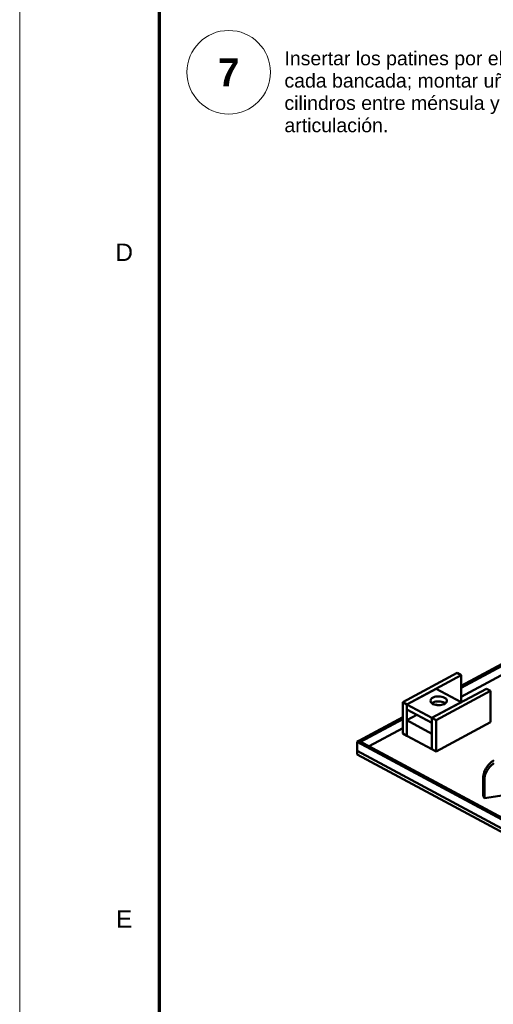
# Model space of a CAD drawing. Header units: millimetres. Extents: x 0 to 841, y 0 to 594.
# Tile 2 of 31: x 0 to 68, y 141 to 283. Entities that reach past the tile are written whole.
import ezdxf
from ezdxf.enums import TextEntityAlignment as Align

# ---------------------------------------------------------------- set-up
doc = ezdxf.new("R2010")
doc.units = ezdxf.units.MM
for name, color, linetype, lineweight in [('FINA', 7, 'CONTINUOUS', 18), ('MARCO', 7, 'CONTINUOUS', 70), ('TXT', 7, 'CONTINUOUS', 25), ('VIS', 7, 'CONTINUOUS', 50)]:
    doc.layers.add(name, color=color, linetype=linetype, lineweight=lineweight)
doc.styles.add('STD', font='LiberationSans-Regular.ttf')
doc.styles.add('STDB', font='LiberationSans-Bold.ttf')

msp = doc.modelspace()

# ---------------------------------------------------------------- linework, layer by layer
at = {"layer": 'FINA'}
msp.add_lwpolyline([(0, 0), (841, 0), (841, 594), (0, 594)], close=True, dxfattribs=at)
msp.add_circle((30, 275), 6, dxfattribs=at)
at = {"layer": 'MARCO'}
msp.add_lwpolyline([(20, 10), (831, 10), (831, 584), (20, 584)], close=True, dxfattribs=at)
at = {"layer": 'VIS'}
for points in [[(63.38, 186.95), (77.7, 194.64)], [(63.38, 186.69), (77.7, 194.38)], [(63.38, 185.4), (78.59, 193.57)], [(54.97, 184.62), (62.78, 188.81)], [(55.57, 184.29), (63.38, 188.49)], [(63.38, 188.49), (62.78, 188.81)], [(63.38, 184.62), (63.38, 188.49)], [(55.57, 184.29), (59.77, 186.55)], [(59.17, 182.36), (66.99, 186.55)], [(63.38, 184.62), (59.77, 186.55)], [(67.59, 186.23), (66.99, 186.55)], [(58.94, 184.81), (59.01, 185.01), (59.15, 185.17), (59.33, 185.28), (59.53, 185.36), (59.73, 185.41), (59.94, 185.44), (60.15, 185.45), (60.37, 185.44), (60.58, 185.4), (60.78, 185.35), (60.98, 185.26)], [(59.77, 182.03), (67.59, 186.23)], [(60.98, 185.26), (61.06, 185.21), (61.14, 185.15), (61.21, 185.08), (61.27, 185), (61.31, 184.91), (61.32, 184.81)], [(67.59, 181.73), (67.59, 186.23)], [(55.57, 184.29), (54.97, 184.62)], [(54.97, 180.11), (54.97, 184.62)], [(55.57, 179.79), (55.57, 184.29)], [(59.17, 182.36), (55.57, 184.29)], [(55.57, 183.58), (55.57, 184.29)], [(61.32, 184.81), (61.27, 184.61), (61.13, 184.46), (60.95, 184.34), (60.75, 184.26), (60.55, 184.21), (60.34, 184.18), (60.13, 184.17), (59.93, 184.18), (59.72, 184.21), (59.51, 184.26), (59.32, 184.34), (59.14, 184.46), (59, 184.61), (58.94, 184.81)], [(59.15, 184.45), (59.33, 184.56), (59.53, 184.64), (59.73, 184.69), (59.94, 184.72), (60.16, 184.73), (60.37, 184.72), (60.58, 184.68), (60.78, 184.63), (60.98, 184.54)], [(59.17, 182.36), (63.38, 184.62)], [(59.66, 184.22), (59.77, 184.29)], [(59.98, 184.18), (59.77, 184.29)], [(60.98, 184.54), (61, 184.53), (61.03, 184.52), (61.05, 184.5), (61.07, 184.48), (61.1, 184.47), (61.12, 184.45)], [(48.69, 179.07), (54.97, 182.44)], [(59.17, 181.64), (55.57, 183.58)], [(55.57, 182.03), (57.01, 182.8)], [(59.77, 182.03), (59.17, 182.36)], [(59.17, 177.85), (59.17, 182.36)], [(59.17, 181.64), (59.17, 182.36)], [(48.93, 178.94), (54.97, 182.18)], [(50.14, 178.29), (54.97, 180.89)], [(59.17, 180.09), (55.57, 182.03)], [(55.57, 179.79), (55.57, 182.03)], [(59.77, 177.53), (59.77, 182.03)], [(59.77, 177.53), (67.59, 181.73)], [(55.57, 179.79), (54.97, 180.11)], [(59.17, 177.85), (55.57, 179.79)], [(59.17, 177.85), (59.17, 180.09)], [(48.45, 178.94), (48.69, 179.07)], [(48.45, 177.65), (48.45, 178.94)], [(48.45, 178.94), (110, 145.89)], [(48.69, 179.07), (110.24, 146.02)], [(48.69, 179.07), (48.93, 178.94)], [(48.45, 177.13), (48.45, 177.65)], [(48.45, 177.65), (110, 144.6)], [(48.45, 177.65), (110, 144.6)], [(48.45, 177.13), (110, 144.09)], [(59.77, 177.53), (59.17, 177.85)], [(66.52, 173.73), (66.53, 173.94), (66.55, 174.14), (66.6, 174.35), (66.66, 174.54), (66.73, 174.74), (66.82, 174.93), (66.92, 175.11), (67.03, 175.28), (67.15, 175.45), (67.28, 175.61), (67.43, 175.76), (67.58, 175.9), (67.73, 176.04), (67.9, 176.16), (68.07, 176.28)], [(66.69, 173.41), (66.7, 173.62), (66.72, 173.83), (66.77, 174.03), (66.83, 174.23), (66.9, 174.42), (66.99, 174.61), (67.09, 174.79), (67.2, 174.97), (67.32, 175.13), (67.45, 175.29), (67.59, 175.44), (67.74, 175.59), (67.9, 175.72), (68.07, 175.85)], [(66.52, 171.15), (66.52, 173.73)], [(66.69, 173.41), (66.52, 173.73)], [(66.69, 170.83), (66.69, 173.41)], [(66.69, 170.83), (66.52, 171.15)], [(72.7, 171.76), (66.69, 170.83)]]:
    msp.add_lwpolyline(points, dxfattribs=at)

# ---------------------------------------------------------------- texts
at = {"layer": 'TXT'}
for s, height, style, p in [('7', 4, 'STDB', (30, 275)), ('D', 2.5, 'STD', (15, 249.17)), ('E', 2.5, 'STD', (15, 153.5))]:
    msp.add_text(s, height=height, dxfattribs=dict(at, style=style)).set_placement(p, align=Align.MIDDLE_CENTER)
at = {"layer": 'TXT', "style": 'STD'}
for s, p in [('Insertar los patines por el extremo de la ranura T de', (38, 278)), ('cada bancada; montar uñas con su resorte y los', (38, 274.8)), ('cilindros entre ménsula y patín con los pasadores de', (38, 271.6)), ('articulación.', (38, 268.4))]:
    msp.add_text(s, height=2, dxfattribs=at).set_placement(p, align=Align.TOP_LEFT)

doc.saveas('drawing.dxf')
